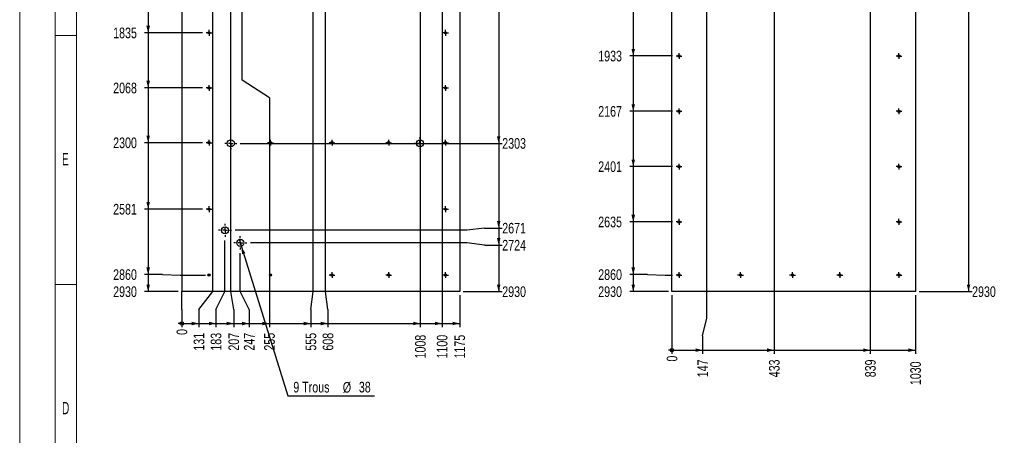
# Model space of a CAD drawing. Header units: millimetres. Extents: x 0 to 841, y 0 to 594.
# Tile 36 of 56: x 0 to 278, y 254 to 372. Entities that reach past the tile are written whole.
import ezdxf

# ---------------------------------------------------------------- set-up
doc = ezdxf.new("R2010")
doc.units = ezdxf.units.MM
doc.linetypes.add('CENTERX2', pattern=[20.32, 12.7, -2.54, 2.54, -2.54])
for name, color, linetype in [('COTES', 1, 'Continuous'), ('NOTES', 6, 'Continuous'), ('TRAIT-MIXTES', 3, 'CENTERX2')]:
    doc.layers.add(name, color=color, linetype=linetype)
doc.layers.add('TRAIT-FORT', color=4, linetype='Continuous', lineweight=25)
doc.styles.add('SLDTEXTSTYLE0', font='TXT', dxfattribs={"width": 0.75})
doc.styles.add('SLDTEXTSTYLE3', font='TXT', dxfattribs={"width": 0.605})
doc.dimstyles.new('SLDDIMSTYLE2', dxfattribs={"dimtxt": 3, "dimasz": 0.333333, "dimexe": 0, "dimexo": 0.0625, "dimgap": 0.75, "dimtad": 0, "dimtih": 1, "dimtoh": 1, "dimdec": 0, "dimlfac": 15, "dimrnd": 1e-09, "dimdsep": 46, "dimtxsty": 'SLDTEXTSTYLE0', "dimblk1": 'ORIGIN', "dimblk2": 'ORIGIN', "dimsah": 1, "dimcen": 0.09, "dimadec": 0, "dimazin": 2, "dimtfac": 1, "dimtdec": 0, "dimtofl": 0, "dimtmove": 0, "dimatfit": 3, "dimldrblk": 'ORIGIN', "dimfxl": 1, "dimfrac": 2, "dimtolj": 1, "dimtzin": 12, "dimarcsym": 0})
doc.dimstyles.new('SLDDIMSTYLE3', dxfattribs={"dimtxt": 3, "dimasz": 2, "dimexe": 0, "dimexo": 0.0625, "dimgap": 0.75, "dimtad": 0, "dimtih": 1, "dimtoh": 1, "dimdec": 0, "dimlfac": 15, "dimrnd": 1e-09, "dimzin": 12, "dimdsep": 46, "dimtxsty": 'SLDTEXTSTYLE0', "dimsah": 1, "dimcen": 0.09, "dimadec": 0, "dimazin": 3, "dimtfac": 1, "dimtdec": 0, "dimtofl": 0, "dimtmove": 0, "dimatfit": 3, "dimfxl": 1, "dimfrac": 2, "dimtolj": 1, "dimtzin": 12, "dimarcsym": 0})
doc.dimstyles.new('SLDDIMSTYLE4', dxfattribs={"dimtxt": 3, "dimasz": 2, "dimexe": 0, "dimexo": 0.0625, "dimgap": 0.75, "dimtad": 0, "dimtih": 1, "dimtoh": 1, "dimdec": 0, "dimlfac": 15, "dimrnd": 1e-09, "dimzin": 12, "dimdsep": 46, "dimtxsty": 'SLDTEXTSTYLE0', "dimblk1": 'NONE', "dimsah": 1, "dimcen": 0, "dimadec": 0, "dimazin": 3, "dimtfac": 1, "dimtdec": 0, "dimtmove": 0, "dimatfit": 3, "dimldrblk": 'NONE', "dimfxl": 1, "dimfrac": 2, "dimtolj": 1, "dimtzin": 12, "dimarcsym": 0})

# ---------------------------------------------------------------- blocks, each defined once
blk = doc.blocks.new('_D_109')
at = {"layer": 'COTES', "color": 1, "transparency": 16777216}
for p, q in [((36.22, 383.39), (36.22, 367.92)), ((51.56, 367.92), (35.22, 367.92))]:
    blk.add_line(p, q, dxfattribs=at)
blk.add_solid([(36.22, 367.92), (36.72, 369.92), (35.72, 369.92)], dxfattribs=at)
at = {"layer": 'COTES', "color": 1, "transparency": 16777216, "insert": (26.35, 369.4), "char_height": 3, "attachment_point": 1, "style": 'SLDTEXTSTYLE0'}
blk.add_mtext('1835', dxfattribs=at)
blk = doc.blocks.new('_D_110')
at = {"layer": 'COTES', "color": 1, "transparency": 16777216}
for p, q in [((36.22, 367.92), (36.22, 352.39)), ((51.56, 352.39), (35.22, 352.39))]:
    blk.add_line(p, q, dxfattribs=at)
blk.add_solid([(36.22, 352.39), (36.72, 354.39), (35.72, 354.39)], dxfattribs=at)
at = {"layer": 'COTES', "color": 1, "transparency": 16777216, "insert": (26.35, 353.87), "char_height": 3, "attachment_point": 1, "style": 'SLDTEXTSTYLE0'}
blk.add_mtext('2068', dxfattribs=at)
blk = doc.blocks.new('_D_111')
at = {"layer": 'COTES', "color": 1, "transparency": 16777216}
for p, q in [((36.22, 352.39), (36.22, 336.92)), ((51.56, 336.92), (35.22, 336.92))]:
    blk.add_line(p, q, dxfattribs=at)
blk.add_solid([(36.22, 336.92), (36.72, 338.92), (35.72, 338.92)], dxfattribs=at)
at = {"layer": 'COTES', "color": 1, "transparency": 16777216, "insert": (26.35, 338.4), "char_height": 3, "attachment_point": 1, "style": 'SLDTEXTSTYLE0'}
blk.add_mtext('2300', dxfattribs=at)
blk = doc.blocks.new('_D_112')
at = {"layer": 'COTES', "color": 1, "transparency": 16777216}
for p, q in [((36.22, 336.92), (36.22, 318.19)), ((51.56, 318.19), (35.22, 318.19))]:
    blk.add_line(p, q, dxfattribs=at)
blk.add_solid([(36.22, 318.19), (36.72, 320.19), (35.72, 320.19)], dxfattribs=at)
at = {"layer": 'COTES', "color": 1, "transparency": 16777216, "insert": (26.35, 319.67), "char_height": 3, "attachment_point": 1, "style": 'SLDTEXTSTYLE0'}
blk.add_mtext('2581', dxfattribs=at)
blk = doc.blocks.new('_D_113')
at = {"layer": 'COTES', "color": 1, "transparency": 16777216}
for p, q in [((36.22, 318.19), (36.22, 299.73)), ((40.22, 299.73), (35.22, 299.73)), ((40.22, 299.73), (45.22, 299.59)), ((45.22, 299.59), (52.38, 299.59))]:
    blk.add_line(p, q, dxfattribs=at)
blk.add_solid([(36.22, 299.73), (36.72, 301.73), (35.72, 301.73)], dxfattribs=at)
at = {"layer": 'COTES', "color": 1, "transparency": 16777216, "insert": (26.35, 301.22), "char_height": 3, "attachment_point": 1, "style": 'SLDTEXTSTYLE0'}
blk.add_mtext('2860', dxfattribs=at)
blk = doc.blocks.new('_D_114')
at = {"layer": 'COTES', "color": 1, "transparency": 16777216}
for p, q in [((36.22, 299.73), (36.22, 294.92)), ((44.71, 294.92), (35.22, 294.92))]:
    blk.add_line(p, q, dxfattribs=at)
blk.add_solid([(36.22, 294.92), (36.72, 296.92), (35.72, 296.92)], dxfattribs=at)
at = {"layer": 'COTES', "color": 1, "transparency": 16777216, "insert": (26.35, 296.4), "char_height": 3, "attachment_point": 1, "style": 'SLDTEXTSTYLE0'}
blk.add_mtext('2930', dxfattribs=at)
blk = doc.blocks.new('_D_123')
at = {"layer": 'COTES', "color": 1, "transparency": 16777216}
for p, q in [((135.04, 401.59), (135.04, 336.74)), ((62.19, 336.74), (136.04, 336.74))]:
    blk.add_line(p, q, dxfattribs=at)
blk.add_solid([(135.04, 336.74), (135.54, 338.74), (134.54, 338.74)], dxfattribs=at)
at = {"layer": 'COTES', "color": 1, "transparency": 16777216, "insert": (136.04, 338.23), "char_height": 3, "attachment_point": 1, "style": 'SLDTEXTSTYLE0'}
blk.add_mtext('2303', dxfattribs=at)
blk = doc.blocks.new('_D_124')
at = {"layer": 'COTES', "color": 1, "transparency": 16777216}
for p, q in [((135.04, 336.74), (135.04, 312.84)), ((126.04, 312.21), (60.75, 312.21)), ((131.04, 312.84), (126.04, 312.21)), ((131.04, 312.84), (136.04, 312.84))]:
    blk.add_line(p, q, dxfattribs=at)
blk.add_solid([(135.04, 312.84), (135.54, 314.84), (134.54, 314.84)], dxfattribs=at)
at = {"layer": 'COTES', "color": 1, "transparency": 16777216, "insert": (136.04, 314.32), "char_height": 3, "attachment_point": 1, "style": 'SLDTEXTSTYLE0'}
blk.add_mtext('2671', dxfattribs=at)
blk = doc.blocks.new('_D_125')
at = {"layer": 'COTES', "color": 1, "transparency": 16777216}
for p, q in [((135.04, 312.84), (135.04, 308.03)), ((126.04, 308.65), (65.07, 308.65)), ((131.04, 308.03), (126.04, 308.65)), ((131.04, 308.03), (136.04, 308.03))]:
    blk.add_line(p, q, dxfattribs=at)
blk.add_solid([(135.04, 308.03), (135.54, 310.03), (134.54, 310.03)], dxfattribs=at)
at = {"layer": 'COTES', "color": 1, "transparency": 16777216, "insert": (136.04, 309.51), "char_height": 3, "attachment_point": 1, "style": 'SLDTEXTSTYLE0'}
blk.add_mtext('2724', dxfattribs=at)
blk = doc.blocks.new('_D_126')
at = {"layer": 'COTES', "color": 1, "transparency": 16777216}
for p, q in [((135.04, 308.03), (135.04, 294.92)), ((125.05, 294.92), (136.04, 294.92))]:
    blk.add_line(p, q, dxfattribs=at)
blk.add_solid([(135.04, 294.92), (135.54, 296.92), (134.54, 296.92)], dxfattribs=at)
at = {"layer": 'COTES', "color": 1, "transparency": 16777216, "insert": (136.04, 296.4), "char_height": 3, "attachment_point": 1, "style": 'SLDTEXTSTYLE0'}
blk.add_mtext('2930', dxfattribs=at)
blk = doc.blocks.new('_ORIGIN')
at = {"color": 0, "linetype": 'ByBlock', "lineweight": -2}
blk.add_line((0, 0), (-1, 0), dxfattribs=at)
blk.add_circle((0, 0), 0.5, dxfattribs=at)
blk = doc.blocks.new('_D_127')
at = {"layer": 'COTES', "color": 1, "transparency": 16777216}
for q in [(45.71, 294.92), (45.71, 284.92)]:
    blk.add_line((45.71, 289.92), q, dxfattribs=at)
blk.add_blockref('_ORIGIN', (45.71, 285.92), dxfattribs=at)
at = {"layer": 'COTES', "color": 1, "transparency": 16777216, "insert": (44.23, 282.7), "char_height": 3, "attachment_point": 1, "rotation": 90, "style": 'SLDTEXTSTYLE0'}
blk.add_mtext('0', dxfattribs=at)
blk = doc.blocks.new('_D_128')
at = {"layer": 'COTES', "color": 1, "transparency": 16777216}
for p, q in [((54.46, 294.92), (54.46, 405.21)), ((50.52, 289.92), (54.46, 294.92)), ((50.52, 289.92), (50.52, 284.92)), ((45.71, 285.92), (50.52, 285.92))]:
    blk.add_line(p, q, dxfattribs=at)
blk.add_solid([(50.52, 285.92), (48.52, 286.42), (48.52, 285.42)], dxfattribs=at)
at = {"layer": 'COTES', "color": 1, "transparency": 16777216, "insert": (49.04, 278.27), "char_height": 3, "attachment_point": 1, "rotation": 90, "style": 'SLDTEXTSTYLE0'}
blk.add_mtext('131', dxfattribs=at)
blk = doc.blocks.new('_D_129')
at = {"layer": 'COTES', "color": 1, "transparency": 16777216}
for p, q in [((57.88, 294.92), (57.88, 309.34)), ((55.33, 289.92), (57.88, 294.92)), ((55.33, 289.92), (55.33, 284.92)), ((50.52, 285.92), (55.33, 285.92))]:
    blk.add_line(p, q, dxfattribs=at)
blk.add_solid([(55.33, 285.92), (53.33, 286.42), (53.33, 285.42)], dxfattribs=at)
at = {"layer": 'COTES', "color": 1, "transparency": 16777216, "insert": (53.85, 278.27), "char_height": 3, "attachment_point": 1, "rotation": 90, "style": 'SLDTEXTSTYLE0'}
blk.add_mtext('183', dxfattribs=at)
blk = doc.blocks.new('_D_130')
at = {"layer": 'COTES', "color": 1, "transparency": 16777216}
for p, q in [((59.52, 294.92), (59.52, 420.66)), ((60.34, 289.92), (59.52, 294.92)), ((60.34, 289.92), (60.34, 284.92)), ((55.33, 285.92), (60.34, 285.92))]:
    blk.add_line(p, q, dxfattribs=at)
blk.add_solid([(60.34, 285.92), (58.34, 286.42), (58.34, 285.42)], dxfattribs=at)
at = {"layer": 'COTES', "color": 1, "transparency": 16777216, "insert": (58.85, 278.27), "char_height": 3, "attachment_point": 1, "rotation": 90, "style": 'SLDTEXTSTYLE0'}
blk.add_mtext('207', dxfattribs=at)
blk = doc.blocks.new('_D_131')
at = {"layer": 'COTES', "color": 1, "transparency": 16777216}
for p, q in [((62.2, 294.92), (62.2, 305.79)), ((64.7, 289.92), (62.2, 294.92)), ((64.7, 289.92), (64.7, 284.92)), ((60.34, 285.92), (64.7, 285.92))]:
    blk.add_line(p, q, dxfattribs=at)
blk.add_solid([(64.7, 285.92), (62.7, 286.42), (62.7, 285.42)], dxfattribs=at)
at = {"layer": 'COTES', "color": 1, "transparency": 16777216, "insert": (63.22, 278.27), "char_height": 3, "attachment_point": 1, "rotation": 90, "style": 'SLDTEXTSTYLE0'}
blk.add_mtext('247', dxfattribs=at)
blk = doc.blocks.new('_D_132')
at = {"layer": 'COTES', "color": 1, "transparency": 16777216}
for p, q in [((62.71, 354.56), (62.71, 400.59)), ((70.41, 349.56), (62.71, 354.56)), ((70.41, 349.56), (70.41, 284.92)), ((64.7, 285.92), (70.41, 285.92))]:
    blk.add_line(p, q, dxfattribs=at)
blk.add_solid([(70.41, 285.92), (68.41, 286.42), (68.41, 285.42)], dxfattribs=at)
at = {"layer": 'COTES', "color": 1, "transparency": 16777216, "insert": (68.92, 278.27), "char_height": 3, "attachment_point": 1, "rotation": 90, "style": 'SLDTEXTSTYLE0'}
blk.add_mtext('255', dxfattribs=at)
blk = doc.blocks.new('_D_133')
at = {"layer": 'COTES', "color": 1, "transparency": 16777216}
for p, q in [((82.71, 294.92), (82.71, 400.59)), ((82.08, 289.92), (82.71, 294.92)), ((82.08, 289.92), (82.08, 284.92)), ((70.41, 285.92), (82.08, 285.92))]:
    blk.add_line(p, q, dxfattribs=at)
blk.add_solid([(82.08, 285.92), (80.08, 286.42), (80.08, 285.42)], dxfattribs=at)
at = {"layer": 'COTES', "color": 1, "transparency": 16777216, "insert": (80.6, 278.27), "char_height": 3, "attachment_point": 1, "rotation": 90, "style": 'SLDTEXTSTYLE0'}
blk.add_mtext('555', dxfattribs=at)
blk = doc.blocks.new('_D_134')
at = {"layer": 'COTES', "color": 1, "transparency": 16777216}
for p, q in [((86.26, 294.92), (86.26, 472.09)), ((86.89, 289.92), (86.26, 294.92)), ((86.89, 289.92), (86.89, 284.92)), ((82.08, 285.92), (86.89, 285.92))]:
    blk.add_line(p, q, dxfattribs=at)
blk.add_solid([(86.89, 285.92), (84.89, 286.42), (84.89, 285.42)], dxfattribs=at)
at = {"layer": 'COTES', "color": 1, "transparency": 16777216, "insert": (85.41, 278.27), "char_height": 3, "attachment_point": 1, "rotation": 90, "style": 'SLDTEXTSTYLE0'}
blk.add_mtext('608', dxfattribs=at)
blk = doc.blocks.new('_D_135')
at = {"layer": 'COTES', "color": 1, "transparency": 16777216}
for p, q in [((112.94, 425.14), (112.94, 284.92)), ((86.89, 285.92), (112.94, 285.92))]:
    blk.add_line(p, q, dxfattribs=at)
blk.add_solid([(112.94, 285.92), (110.94, 286.42), (110.94, 285.42)], dxfattribs=at)
at = {"layer": 'COTES', "color": 1, "transparency": 16777216, "insert": (111.46, 276.05), "char_height": 3, "attachment_point": 1, "rotation": 90, "style": 'SLDTEXTSTYLE0'}
blk.add_mtext('1008', dxfattribs=at)
blk = doc.blocks.new('_D_136')
at = {"layer": 'COTES', "color": 1, "transparency": 16777216}
for p, q in [((119.07, 469.64), (119.07, 284.92)), ((112.94, 285.92), (119.07, 285.92))]:
    blk.add_line(p, q, dxfattribs=at)
blk.add_solid([(119.07, 285.92), (117.07, 286.42), (117.07, 285.42)], dxfattribs=at)
at = {"layer": 'COTES', "color": 1, "transparency": 16777216, "insert": (117.59, 276.05), "char_height": 3, "attachment_point": 1, "rotation": 90, "style": 'SLDTEXTSTYLE0'}
blk.add_mtext('1100', dxfattribs=at)
blk = doc.blocks.new('_D_137')
at = {"layer": 'COTES', "color": 1, "transparency": 16777216}
for p, q in [((124.05, 293.92), (124.05, 284.92)), ((119.07, 285.92), (124.05, 285.92))]:
    blk.add_line(p, q, dxfattribs=at)
blk.add_solid([(124.05, 285.92), (122.05, 286.42), (122.05, 285.42)], dxfattribs=at)
at = {"layer": 'COTES', "color": 1, "transparency": 16777216, "insert": (122.56, 276.05), "char_height": 3, "attachment_point": 1, "rotation": 90, "style": 'SLDTEXTSTYLE0'}
blk.add_mtext('1175', dxfattribs=at)
blk = doc.blocks.new('_D_138')
at = {"layer": 'COTES', "color": 1, "transparency": 16777216}
for p, q in [((61.84, 309.8), (62.55, 307.51)), ((62.55, 307.51), (75.56, 265.55)), ((75.56, 265.55), (100.05, 265.55))]:
    blk.add_line(p, q, dxfattribs=at)
blk.add_solid([(62.55, 307.51), (62.67, 305.45), (63.62, 305.75)], dxfattribs=at)
at = {"layer": 'COTES', "color": 1, "transparency": 16777216, "char_height": 3, "attachment_point": 1, "style": 'SLDTEXTSTYLE0'}
for s, insert in [('9 Trous', (77.14, 269.47)), ('%%c', (91.09, 269.42)), ('38', (95.62, 269.47))]:
    blk.add_mtext(s, dxfattribs=dict(at, insert=insert))
blk = doc.blocks.new('_NONE')
blk = doc.blocks.new('SW_CENTERMARKSYMBOL_10')
at = {"layer": 'TRAIT-MIXTES', "color": 0}
for p, q in [((-0.67, 0), (-0.82, 0)), ((0, 0), (-0.67, 0)), ((0, 0.67), (0, 0.82)), ((0, 0), (0, 0.67)), ((0, 0), (0, -0.67)), ((0, 0), (0.67, 0)), ((0.67, 0), (0.82, 0)), ((0, -0.67), (0, -0.82))]:
    blk.add_line(p, q, dxfattribs=at)
blk = doc.blocks.new('SW_CENTERMARKSYMBOL_11')
at = {"layer": 'TRAIT-MIXTES', "color": 0}
for p, q in [((-0.67, 0), (-0.82, 0)), ((0, 0), (-0.67, 0)), ((0, 0.67), (0, 0.82)), ((0, 0), (0, 0.67)), ((0, 0), (0, -0.67)), ((0, 0), (0.67, 0)), ((0.67, 0), (0.82, 0)), ((0, -0.67), (0, -0.82))]:
    blk.add_line(p, q, dxfattribs=at)
blk = doc.blocks.new('SW_CENTERMARKSYMBOL_12')
at = {"layer": 'TRAIT-MIXTES', "color": 0}
for p, q in [((-0.67, 0), (-0.82, 0)), ((0, 0), (-0.67, 0)), ((0, 0.67), (0, 0.82)), ((0, 0), (0, 0.67)), ((0, 0), (0, -0.67)), ((0, 0), (0.67, 0)), ((0.67, 0), (0.82, 0)), ((0, -0.67), (0, -0.82))]:
    blk.add_line(p, q, dxfattribs=at)
blk = doc.blocks.new('SW_CENTERMARKSYMBOL_13')
at = {"layer": 'TRAIT-MIXTES', "color": 0}
for p, q in [((-0.67, 0), (-0.82, 0)), ((0, 0), (-0.67, 0)), ((0, 0.67), (0, 0.82)), ((0, 0), (0, 0.67)), ((0, 0), (0, -0.67)), ((0, 0), (0.67, 0)), ((0.67, 0), (0.82, 0)), ((0, -0.67), (0, -0.82))]:
    blk.add_line(p, q, dxfattribs=at)
blk = doc.blocks.new('SW_CENTERMARKSYMBOL_16')
at = {"layer": 'TRAIT-MIXTES', "color": 0}
for p, q in [((-0.67, 0), (-0.82, 0)), ((0, 0), (-0.67, 0)), ((0, 0.67), (0, 0.82)), ((0, 0), (0, 0.67)), ((0, 0), (0, -0.67)), ((0, 0), (0.67, 0)), ((0.67, 0), (0.82, 0)), ((0, -0.67), (0, -0.82))]:
    blk.add_line(p, q, dxfattribs=at)
blk = doc.blocks.new('SW_CENTERMARKSYMBOL_17')
at = {"layer": 'TRAIT-MIXTES', "color": 0}
for p, q in [((-0.67, 0), (-0.82, 0)), ((0, 0), (-0.67, 0)), ((0, 0.67), (0, 0.82)), ((0, 0), (0, 0.67)), ((0, 0), (0, -0.67)), ((0, 0), (0.67, 0)), ((0.67, 0), (0.82, 0)), ((0, -0.67), (0, -0.82))]:
    blk.add_line(p, q, dxfattribs=at)
blk = doc.blocks.new('SW_CENTERMARKSYMBOL_18')
at = {"layer": 'TRAIT-MIXTES', "color": 0}
for p, q in [((-0.67, 0), (-0.82, 0)), ((0, 0), (-0.67, 0)), ((0, 0.67), (0, 0.82)), ((0, 0), (0, 0.67)), ((0, 0), (0, -0.67)), ((0, 0), (0.67, 0)), ((0.67, 0), (0.82, 0)), ((0, -0.67), (0, -0.82))]:
    blk.add_line(p, q, dxfattribs=at)
blk = doc.blocks.new('SW_CENTERMARKSYMBOL_19')
at = {"layer": 'TRAIT-MIXTES', "color": 0}
for p, q in [((-0.67, 0), (-0.82, 0)), ((0, 0), (-0.67, 0)), ((0, 0.67), (0, 0.82)), ((0, 0), (0, 0.67)), ((0, 0), (0, -0.67)), ((0, 0), (0.67, 0)), ((0.67, 0), (0.82, 0)), ((0, -0.67), (0, -0.82))]:
    blk.add_line(p, q, dxfattribs=at)
blk = doc.blocks.new('SW_CENTERMARKSYMBOL_20')
at = {"layer": 'TRAIT-MIXTES', "color": 0}
for p, q in [((-0.67, 0), (-0.82, 0)), ((0, 0), (-0.67, 0)), ((0, 0.67), (0, 0.82)), ((0, 0), (0, 0.67)), ((0, 0), (0, -0.67)), ((0, 0), (0.67, 0)), ((0.67, 0), (0.82, 0)), ((0, -0.67), (0, -0.82))]:
    blk.add_line(p, q, dxfattribs=at)
blk = doc.blocks.new('SW_CENTERMARKSYMBOL_29')
at = {"layer": 'TRAIT-MIXTES', "color": 0}
for p, q in [((-0.67, 0), (-0.82, 0)), ((0, 0), (-0.67, 0)), ((0, 0.67), (0, 0.82)), ((0, 0), (0, 0.67)), ((0, 0), (0, -0.67)), ((0, 0), (0.67, 0)), ((0.67, 0), (0.82, 0)), ((0, -0.67), (0, -0.82))]:
    blk.add_line(p, q, dxfattribs=at)
blk = doc.blocks.new('SW_CENTERMARKSYMBOL_30')
at = {"layer": 'TRAIT-MIXTES', "color": 0}
for p, q in [((-0.67, 0), (-0.82, 0)), ((0, 0), (-0.67, 0)), ((0, 0.67), (0, 0.82)), ((0, 0), (0, 0.67)), ((0, 0), (0, -0.67)), ((0, 0), (0.67, 0)), ((0.67, 0), (0.82, 0)), ((0, -0.67), (0, -0.82))]:
    blk.add_line(p, q, dxfattribs=at)
blk = doc.blocks.new('SW_CENTERMARKSYMBOL_31')
at = {"layer": 'TRAIT-MIXTES', "color": 0}
for p, q in [((-0.67, 0), (-0.82, 0)), ((0, 0), (-0.67, 0)), ((0, 0.67), (0, 0.82)), ((0, 0), (0, 0.67)), ((0, 0), (0, -0.67)), ((0, 0), (0.67, 0)), ((0.67, 0), (0.82, 0)), ((0, -0.67), (0, -0.82))]:
    blk.add_line(p, q, dxfattribs=at)
blk = doc.blocks.new('SW_CENTERMARKSYMBOL_32')
at = {"layer": 'TRAIT-MIXTES', "color": 0}
for p, q in [((-0.67, 0), (-0.82, 0)), ((0, 0), (-0.67, 0)), ((0, 0.67), (0, 0.82)), ((0, 0), (0, 0.67)), ((0, 0), (0, -0.67)), ((0, 0), (0.67, 0)), ((0.67, 0), (0.82, 0)), ((0, -0.67), (0, -0.82))]:
    blk.add_line(p, q, dxfattribs=at)
blk = doc.blocks.new('SW_CENTERMARKSYMBOL_33')
at = {"layer": 'TRAIT-MIXTES', "color": 0}
for p, q in [((-0.67, 0), (-0.82, 0)), ((0, 0), (-0.67, 0)), ((0, 0.67), (0, 0.82)), ((0, 0), (0, 0.67)), ((0, 0), (0, -0.67)), ((0, 0), (0.67, 0)), ((0.67, 0), (0.82, 0)), ((0, -0.67), (0, -0.82))]:
    blk.add_line(p, q, dxfattribs=at)
blk = doc.blocks.new('SW_CENTERMARKSYMBOL_40')
at = {"layer": 'TRAIT-MIXTES', "color": 0}
for p, q in [((-1.33, 0), (-1.87, 0)), ((0, 0), (-0.67, 0)), ((0, 1.33), (0, 1.87)), ((0, 0), (0, 0.67)), ((0, 0), (0, -0.67)), ((0, 0), (0.67, 0)), ((1.33, 0), (1.87, 0)), ((0, -1.33), (0, -1.87))]:
    blk.add_line(p, q, dxfattribs=at)
blk = doc.blocks.new('SW_CENTERMARKSYMBOL_41')
at = {"layer": 'TRAIT-MIXTES', "color": 0}
for p, q in [((-1.33, 0), (-1.87, 0)), ((0, 0), (-0.67, 0)), ((0, 1.33), (0, 1.87)), ((0, 0), (0, 0.67)), ((0, 0), (0, -0.67)), ((0, 0), (0.67, 0)), ((1.33, 0), (1.87, 0)), ((0, -1.33), (0, -1.87))]:
    blk.add_line(p, q, dxfattribs=at)
blk = doc.blocks.new('SW_CENTERMARKSYMBOL_42')
at = {"layer": 'TRAIT-MIXTES', "color": 0}
for p, q in [((-1.33, 0), (-1.67, 0)), ((0, 0), (-0.67, 0)), ((0, 1.33), (0, 1.67)), ((0, 0), (0, 0.67)), ((0, 0), (0, -0.67)), ((0, 0), (0.67, 0)), ((1.33, 0), (1.67, 0)), ((0, -1.33), (0, -1.67))]:
    blk.add_line(p, q, dxfattribs=at)
blk = doc.blocks.new('SW_CENTERMARKSYMBOL_43')
at = {"layer": 'TRAIT-MIXTES', "color": 0}
for p, q in [((-1.33, 0), (-1.67, 0)), ((0, 0), (-0.67, 0)), ((0, 1.33), (0, 1.67)), ((0, 0), (0, 0.67)), ((0, 0), (0, -0.67)), ((0, 0), (0.67, 0)), ((1.33, 0), (1.67, 0)), ((0, -1.33), (0, -1.67))]:
    blk.add_line(p, q, dxfattribs=at)
blk = doc.blocks.new('_D_147')
at = {"layer": 'COTES', "color": 1, "transparency": 16777216}
blk.add_line((183.88, 293.92), (183.88, 277.4), dxfattribs=at)
blk.add_blockref('_ORIGIN', (183.88, 278.4), dxfattribs=at)
at = {"layer": 'COTES', "color": 1, "transparency": 16777216, "insert": (182.4, 275.18), "char_height": 3, "attachment_point": 1, "rotation": 90, "style": 'SLDTEXTSTYLE0'}
blk.add_mtext('0', dxfattribs=at)
blk = doc.blocks.new('_D_148')
at = {"layer": 'COTES', "color": 1, "transparency": 16777216}
for p, q in [((193.68, 287.4), (193.68, 452.09)), ((192.54, 282.4), (193.68, 287.4)), ((192.54, 282.4), (192.54, 277.4)), ((183.88, 278.4), (192.54, 278.4))]:
    blk.add_line(p, q, dxfattribs=at)
blk.add_solid([(192.54, 278.4), (190.54, 278.9), (190.54, 277.9)], dxfattribs=at)
at = {"layer": 'COTES', "color": 1, "transparency": 16777216, "insert": (191.05, 270.75), "char_height": 3, "attachment_point": 1, "rotation": 90, "style": 'SLDTEXTSTYLE0'}
blk.add_mtext('147', dxfattribs=at)
blk = doc.blocks.new('_D_149')
at = {"layer": 'COTES', "color": 1, "transparency": 16777216}
for p, q in [((212.72, 452.09), (212.72, 277.4)), ((192.54, 278.4), (212.72, 278.4))]:
    blk.add_line(p, q, dxfattribs=at)
blk.add_solid([(212.72, 278.4), (210.72, 278.9), (210.72, 277.9)], dxfattribs=at)
at = {"layer": 'COTES', "color": 1, "transparency": 16777216, "insert": (211.24, 270.75), "char_height": 3, "attachment_point": 1, "rotation": 90, "style": 'SLDTEXTSTYLE0'}
blk.add_mtext('433', dxfattribs=at)
blk = doc.blocks.new('_D_150')
at = {"layer": 'COTES', "color": 1, "transparency": 16777216}
for p, q in [((239.81, 452.09), (239.81, 277.4)), ((212.72, 278.4), (239.81, 278.4))]:
    blk.add_line(p, q, dxfattribs=at)
blk.add_solid([(239.81, 278.4), (237.81, 278.9), (237.81, 277.9)], dxfattribs=at)
at = {"layer": 'COTES', "color": 1, "transparency": 16777216, "insert": (238.33, 270.75), "char_height": 3, "attachment_point": 1, "rotation": 90, "style": 'SLDTEXTSTYLE0'}
blk.add_mtext('839', dxfattribs=at)
blk = doc.blocks.new('_D_151')
at = {"layer": 'COTES', "color": 1, "transparency": 16777216}
for p, q in [((252.55, 293.92), (252.55, 277.4)), ((239.81, 278.4), (252.55, 278.4))]:
    blk.add_line(p, q, dxfattribs=at)
blk.add_solid([(252.55, 278.4), (250.55, 278.9), (250.55, 277.9)], dxfattribs=at)
at = {"layer": 'COTES', "color": 1, "transparency": 16777216, "insert": (251.06, 268.53), "char_height": 3, "attachment_point": 1, "rotation": 90, "style": 'SLDTEXTSTYLE0'}
blk.add_mtext('1030', dxfattribs=at)
blk = doc.blocks.new('_D_162')
at = {"layer": 'COTES', "color": 1, "transparency": 16777216}
for p, q in [((172.97, 376.99), (172.97, 361.39)), ((184.07, 361.39), (171.97, 361.39))]:
    blk.add_line(p, q, dxfattribs=at)
blk.add_solid([(172.97, 361.39), (173.47, 363.39), (172.47, 363.39)], dxfattribs=at)
at = {"layer": 'COTES', "color": 1, "transparency": 16777216, "insert": (163.1, 362.87), "char_height": 3, "attachment_point": 1, "style": 'SLDTEXTSTYLE0'}
blk.add_mtext('1933', dxfattribs=at)
blk = doc.blocks.new('_D_163')
at = {"layer": 'COTES', "color": 1, "transparency": 16777216}
for p, q in [((172.97, 361.39), (172.97, 345.79)), ((184.07, 345.79), (171.97, 345.79))]:
    blk.add_line(p, q, dxfattribs=at)
blk.add_solid([(172.97, 345.79), (173.47, 347.79), (172.47, 347.79)], dxfattribs=at)
at = {"layer": 'COTES', "color": 1, "transparency": 16777216, "insert": (163.1, 347.27), "char_height": 3, "attachment_point": 1, "style": 'SLDTEXTSTYLE0'}
blk.add_mtext('2167', dxfattribs=at)
blk = doc.blocks.new('_D_164')
at = {"layer": 'COTES', "color": 1, "transparency": 16777216}
for p, q in [((172.97, 345.79), (172.97, 330.19)), ((184.07, 330.19), (171.97, 330.19))]:
    blk.add_line(p, q, dxfattribs=at)
blk.add_solid([(172.97, 330.19), (173.47, 332.19), (172.47, 332.19)], dxfattribs=at)
at = {"layer": 'COTES', "color": 1, "transparency": 16777216, "insert": (163.1, 331.67), "char_height": 3, "attachment_point": 1, "style": 'SLDTEXTSTYLE0'}
blk.add_mtext('2401', dxfattribs=at)
blk = doc.blocks.new('_D_165')
at = {"layer": 'COTES', "color": 1, "transparency": 16777216}
for p, q in [((172.97, 330.19), (172.97, 314.59)), ((184.07, 314.59), (171.97, 314.59))]:
    blk.add_line(p, q, dxfattribs=at)
blk.add_solid([(172.97, 314.59), (173.47, 316.59), (172.47, 316.59)], dxfattribs=at)
at = {"layer": 'COTES', "color": 1, "transparency": 16777216, "insert": (163.1, 316.07), "char_height": 3, "attachment_point": 1, "style": 'SLDTEXTSTYLE0'}
blk.add_mtext('2635', dxfattribs=at)
blk = doc.blocks.new('_D_166')
at = {"layer": 'COTES', "color": 1, "transparency": 16777216}
for p, q in [((172.97, 314.59), (172.97, 299.73)), ((176.97, 299.73), (171.97, 299.73)), ((176.97, 299.73), (181.97, 299.59)), ((181.97, 299.59), (184.07, 299.59))]:
    blk.add_line(p, q, dxfattribs=at)
blk.add_solid([(172.97, 299.73), (173.47, 301.73), (172.47, 301.73)], dxfattribs=at)
at = {"layer": 'COTES', "color": 1, "transparency": 16777216, "insert": (163.1, 301.22), "char_height": 3, "attachment_point": 1, "style": 'SLDTEXTSTYLE0'}
blk.add_mtext('2860', dxfattribs=at)
blk = doc.blocks.new('_D_167')
at = {"layer": 'COTES', "color": 1, "transparency": 16777216}
for p, q in [((172.97, 299.73), (172.97, 294.92)), ((182.88, 294.92), (171.97, 294.92))]:
    blk.add_line(p, q, dxfattribs=at)
blk.add_solid([(172.97, 294.92), (173.47, 296.92), (172.47, 296.92)], dxfattribs=at)
at = {"layer": 'COTES', "color": 1, "transparency": 16777216, "insert": (163.1, 296.4), "char_height": 3, "attachment_point": 1, "style": 'SLDTEXTSTYLE0'}
blk.add_mtext('2930', dxfattribs=at)
blk = doc.blocks.new('_D_171')
at = {"layer": 'COTES', "color": 1, "transparency": 16777216}
for p, q in [((267.5, 391.25), (267.5, 294.92)), ((253.55, 294.92), (268.5, 294.92))]:
    blk.add_line(p, q, dxfattribs=at)
blk.add_solid([(267.5, 294.92), (268, 296.92), (267, 296.92)], dxfattribs=at)
at = {"layer": 'COTES', "color": 1, "transparency": 16777216, "insert": (268.5, 296.4), "char_height": 3, "attachment_point": 1, "style": 'SLDTEXTSTYLE0'}
blk.add_mtext('2930', dxfattribs=at)
blk = doc.blocks.new('SW_CENTERMARKSYMBOL_44')
at = {"layer": 'TRAIT-MIXTES', "color": 0}
for p, q in [((-0.67, 0), (-0.82, 0)), ((0, 0), (-0.67, 0)), ((0, 0.67), (0, 0.82)), ((0, 0), (0, 0.67)), ((0, 0), (0, -0.67)), ((0, 0), (0.67, 0)), ((0.67, 0), (0.82, 0)), ((0, -0.67), (0, -0.82))]:
    blk.add_line(p, q, dxfattribs=at)
blk = doc.blocks.new('SW_CENTERMARKSYMBOL_45')
at = {"layer": 'TRAIT-MIXTES', "color": 0}
for p, q in [((-0.67, 0), (-0.82, 0)), ((0, 0), (-0.67, 0)), ((0, 0.67), (0, 0.82)), ((0, 0), (0, 0.67)), ((0, 0), (0, -0.67)), ((0, 0), (0.67, 0)), ((0.67, 0), (0.82, 0)), ((0, -0.67), (0, -0.82))]:
    blk.add_line(p, q, dxfattribs=at)
blk = doc.blocks.new('SW_CENTERMARKSYMBOL_46')
at = {"layer": 'TRAIT-MIXTES', "color": 0}
for p, q in [((-0.67, 0), (-0.82, 0)), ((0, 0), (-0.67, 0)), ((0, 0.67), (0, 0.82)), ((0, 0), (0, 0.67)), ((0, 0), (0, -0.67)), ((0, 0), (0.67, 0)), ((0.67, 0), (0.82, 0)), ((0, -0.67), (0, -0.82))]:
    blk.add_line(p, q, dxfattribs=at)
blk = doc.blocks.new('SW_CENTERMARKSYMBOL_47')
at = {"layer": 'TRAIT-MIXTES', "color": 0}
for p, q in [((-0.67, 0), (-0.82, 0)), ((0, 0), (-0.67, 0)), ((0, 0.67), (0, 0.82)), ((0, 0), (0, 0.67)), ((0, 0), (0, -0.67)), ((0, 0), (0.67, 0)), ((0.67, 0), (0.82, 0)), ((0, -0.67), (0, -0.82))]:
    blk.add_line(p, q, dxfattribs=at)
blk = doc.blocks.new('SW_CENTERMARKSYMBOL_49')
at = {"layer": 'TRAIT-MIXTES', "color": 0}
for p, q in [((-0.67, 0), (-0.82, 0)), ((0, 0), (-0.67, 0)), ((0, 0.67), (0, 0.82)), ((0, 0), (0, 0.67)), ((0, 0), (0, -0.67)), ((0, 0), (0.67, 0)), ((0.67, 0), (0.82, 0)), ((0, -0.67), (0, -0.82))]:
    blk.add_line(p, q, dxfattribs=at)
blk = doc.blocks.new('SW_CENTERMARKSYMBOL_50')
at = {"layer": 'TRAIT-MIXTES', "color": 0}
for p, q in [((-0.67, 0), (-0.82, 0)), ((0, 0), (-0.67, 0)), ((0, 0.67), (0, 0.82)), ((0, 0), (0, 0.67)), ((0, 0), (0, -0.67)), ((0, 0), (0.67, 0)), ((0.67, 0), (0.82, 0)), ((0, -0.67), (0, -0.82))]:
    blk.add_line(p, q, dxfattribs=at)
blk = doc.blocks.new('SW_CENTERMARKSYMBOL_51')
at = {"layer": 'TRAIT-MIXTES', "color": 0}
for p, q in [((-0.67, 0), (-0.82, 0)), ((0, 0), (-0.67, 0)), ((0, 0.67), (0, 0.82)), ((0, 0), (0, 0.67)), ((0, 0), (0, -0.67)), ((0, 0), (0.67, 0)), ((0.67, 0), (0.82, 0)), ((0, -0.67), (0, -0.82))]:
    blk.add_line(p, q, dxfattribs=at)
blk = doc.blocks.new('SW_CENTERMARKSYMBOL_52')
at = {"layer": 'TRAIT-MIXTES', "color": 0}
for p, q in [((-0.67, 0), (-0.82, 0)), ((0, 0), (-0.67, 0)), ((0, 0.67), (0, 0.82)), ((0, 0), (0, 0.67)), ((0, 0), (0, -0.67)), ((0, 0), (0.67, 0)), ((0.67, 0), (0.82, 0)), ((0, -0.67), (0, -0.82))]:
    blk.add_line(p, q, dxfattribs=at)
blk = doc.blocks.new('SW_CENTERMARKSYMBOL_64')
at = {"layer": 'TRAIT-MIXTES', "color": 0}
for p, q in [((-0.67, 0), (-0.82, 0)), ((0, 0), (-0.67, 0)), ((0, 0.67), (0, 0.82)), ((0, 0), (0, 0.67)), ((0, 0), (0, -0.67)), ((0, 0), (0.67, 0)), ((0.67, 0), (0.82, 0)), ((0, -0.67), (0, -0.82))]:
    blk.add_line(p, q, dxfattribs=at)
blk = doc.blocks.new('SW_CENTERMARKSYMBOL_65')
at = {"layer": 'TRAIT-MIXTES', "color": 0}
for p, q in [((-0.67, 0), (-0.82, 0)), ((0, 0), (-0.67, 0)), ((0, 0.67), (0, 0.82)), ((0, 0), (0, 0.67)), ((0, 0), (0, -0.67)), ((0, 0), (0.67, 0)), ((0.67, 0), (0.82, 0)), ((0, -0.67), (0, -0.82))]:
    blk.add_line(p, q, dxfattribs=at)
blk = doc.blocks.new('SW_CENTERMARKSYMBOL_66')
at = {"layer": 'TRAIT-MIXTES', "color": 0}
for p, q in [((-0.67, 0), (-0.82, 0)), ((0, 0), (-0.67, 0)), ((0, 0.67), (0, 0.82)), ((0, 0), (0, 0.67)), ((0, 0), (0, -0.67)), ((0, 0), (0.67, 0)), ((0.67, 0), (0.82, 0)), ((0, -0.67), (0, -0.82))]:
    blk.add_line(p, q, dxfattribs=at)
blk = doc.blocks.new('SW_CENTERMARKSYMBOL_67')
at = {"layer": 'TRAIT-MIXTES', "color": 0}
for p, q in [((-0.67, 0), (-0.82, 0)), ((0, 0), (-0.67, 0)), ((0, 0.67), (0, 0.82)), ((0, 0), (0, 0.67)), ((0, 0), (0, -0.67)), ((0, 0), (0.67, 0)), ((0.67, 0), (0.82, 0)), ((0, -0.67), (0, -0.82))]:
    blk.add_line(p, q, dxfattribs=at)
blk = doc.blocks.new('SW_CENTERMARKSYMBOL_68')
at = {"layer": 'TRAIT-MIXTES', "color": 0}
for p, q in [((-0.67, 0), (-0.82, 0)), ((0, 0), (-0.67, 0)), ((0, 0.67), (0, 0.82)), ((0, 0), (0, 0.67)), ((0, 0), (0, -0.67)), ((0, 0), (0.67, 0)), ((0.67, 0), (0.82, 0)), ((0, -0.67), (0, -0.82))]:
    blk.add_line(p, q, dxfattribs=at)

msp = doc.modelspace()

# ---------------------------------------------------------------- linework, layer by layer
at = {"color": 7, "linetype": 'Continuous', "lineweight": 18}
for p, q in [((0.00104, -0.05693), (0.00104, 593.94307)), ((10.00104, 9.94307), (10.00104, 583.94307)), ((16.00104, 15.94307), (16.00104, 577.94307)), ((16.00104, 367.19307), (10.00104, 367.19307)), ((16.00104, 296.94307), (10.00104, 296.94307))]:
    msp.add_line(p, q, dxfattribs=at)
at = {"layer": 'TRAIT-FORT', "color": 4, "linetype": 'Continuous', "lineweight": 25}
for p, q in [((45.71282, 490.25232), (45.71282, 294.91898)), ((124.04615, 490.25232), (124.04615, 294.91898)), ((183.88347, 294.91898), (183.88347, 490.25232)), ((252.5488, 490.25232), (252.5488, 294.91898)), ((124.04615, 294.91898), (45.71282, 294.91898)), ((252.5488, 294.91898), (183.88347, 294.91898))]:
    msp.add_line(p, q, dxfattribs=at)
for centre, radius in [((53.37949, 367.91898), 0.31333), ((53.37949, 367.91898), 0.15), ((120.04615, 367.91898), 0.31333), ((120.04615, 367.91898), 0.15), ((185.88214, 361.38565), 0.31333), ((185.88214, 361.38565), 0.15), ((247.88214, 361.38565), 0.31333), ((247.88214, 361.38565), 0.15), ((53.37949, 352.38565), 0.31333), ((53.37949, 352.38565), 0.15), ((120.04615, 352.38565), 0.31333), ((120.04615, 352.38565), 0.15), ((185.88214, 345.78565), 0.31333), ((185.88214, 345.78565), 0.15), ((247.88214, 345.78565), 0.31333), ((247.88214, 345.78565), 0.15), ((53.37949, 336.91898), 0.31333), ((53.37949, 336.91898), 0.15), ((59.52211, 336.74481), 1), ((70.71282, 336.91898), 0.31333), ((70.71282, 336.91898), 0.15), ((88.04615, 336.91898), 0.31333), ((88.04615, 336.91898), 0.15), ((104.04615, 336.91898), 0.31333), ((104.04615, 336.91898), 0.15), ((112.85142, 336.74481), 1), ((120.04615, 336.91898), 0.31333), ((120.04615, 336.91898), 0.15), ((185.88214, 330.18565), 0.31333), ((185.88214, 330.18565), 0.15), ((247.88214, 330.18565), 0.31333), ((247.88214, 330.18565), 0.15), ((53.37949, 318.18565), 0.31333), ((53.37949, 318.18565), 0.15), ((120.04615, 318.18565), 0.31333), ((120.04615, 318.18565), 0.15), ((185.88214, 314.58565), 0.31333), ((185.88214, 314.58565), 0.15), ((247.88214, 314.58565), 0.31333), ((247.88214, 314.58565), 0.15), ((57.88099, 312.20958), 1), ((62.19887, 308.6537), 1), ((53.37949, 299.58565), 0.31333), ((70.71282, 299.58565), 0.31333), ((88.04615, 299.58565), 0.31333), ((104.04615, 299.58565), 0.31333), ((120.04615, 299.58565), 0.31333), ((185.88214, 299.58565), 0.31333), ((203.21547, 299.58565), 0.31333), ((217.88214, 299.58565), 0.31333), ((231.21547, 299.58565), 0.31333), ((247.88214, 299.58565), 0.31333), ((53.37949, 299.58565), 0.15), ((70.71282, 299.58565), 0.15), ((88.04615, 299.58565), 0.15), ((104.04615, 299.58565), 0.15), ((120.04615, 299.58565), 0.15), ((185.88214, 299.58565), 0.15), ((203.21547, 299.58565), 0.15), ((217.88214, 299.58565), 0.15), ((231.21547, 299.58565), 0.15), ((247.88214, 299.58565), 0.15)]:
    msp.add_circle(centre, radius, dxfattribs=at)

# ---------------------------------------------------------------- block references
at = {"layer": 'TRAIT-MIXTES', "color": 3}
for name, p in [('SW_CENTERMARKSYMBOL_13', (53.37949, 367.91898)), ('SW_CENTERMARKSYMBOL_10', (120.04615, 367.91898)), ('SW_CENTERMARKSYMBOL_47', (185.88214, 361.38565)), ('SW_CENTERMARKSYMBOL_52', (247.88214, 361.38565)), ('SW_CENTERMARKSYMBOL_12', (53.37949, 352.38565)), ('SW_CENTERMARKSYMBOL_11', (120.04615, 352.38565)), ('SW_CENTERMARKSYMBOL_46', (185.88214, 345.78565)), ('SW_CENTERMARKSYMBOL_51', (247.88214, 345.78565)), ('SW_CENTERMARKSYMBOL_33', (53.37949, 336.91898)), ('SW_CENTERMARKSYMBOL_42', (59.52211, 336.74481)), ('SW_CENTERMARKSYMBOL_32', (70.71282, 336.91898)), ('SW_CENTERMARKSYMBOL_31', (88.04615, 336.91898)), ('SW_CENTERMARKSYMBOL_30', (104.04615, 336.91898)), ('SW_CENTERMARKSYMBOL_43', (112.85142, 336.74481)), ('SW_CENTERMARKSYMBOL_29', (120.04615, 336.91898)), ('SW_CENTERMARKSYMBOL_45', (185.88214, 330.18565)), ('SW_CENTERMARKSYMBOL_50', (247.88214, 330.18565)), ('SW_CENTERMARKSYMBOL_17', (53.37949, 318.18565)), ('SW_CENTERMARKSYMBOL_16', (120.04615, 318.18565)), ('SW_CENTERMARKSYMBOL_40', (57.88099, 312.20958)), ('SW_CENTERMARKSYMBOL_44', (185.88214, 314.58565)), ('SW_CENTERMARKSYMBOL_49', (247.88214, 314.58565)), ('SW_CENTERMARKSYMBOL_41', (62.19887, 308.6537)), ('SW_CENTERMARKSYMBOL_20', (88.04615, 299.58565)), ('SW_CENTERMARKSYMBOL_19', (104.04615, 299.58565)), ('SW_CENTERMARKSYMBOL_18', (120.04615, 299.58565)), ('SW_CENTERMARKSYMBOL_68', (185.88214, 299.58565)), ('SW_CENTERMARKSYMBOL_67', (203.21547, 299.58565)), ('SW_CENTERMARKSYMBOL_66', (217.88214, 299.58565)), ('SW_CENTERMARKSYMBOL_65', (231.21547, 299.58565)), ('SW_CENTERMARKSYMBOL_64', (247.88214, 299.58565))]:
    msp.add_blockref(name, p, dxfattribs=at)

# ---------------------------------------------------------------- texts
at = {"layer": 'NOTES', "color": 211, "char_height": 3.5, "attachment_point": 1, "style": 'SLDTEXTSTYLE3'}
for s, insert in [('E', (11.93437, 334.0687)), ('D', (11.93437, 263.8187))]:
    msp.add_mtext(s, dxfattribs=dict(at, insert=insert))

# ---------------------------------------------------------------- dimensions: what is measured, and where the dimension line sits
at = {"layer": 'COTES', "color": 1}
for feature_location, offset, dtype, origin, dimstyle, picture, middle in [((52.56282, 367.91898), (-17.34491, 0), 0, (45.71282, 490.25232), 'SLDDIMSTYLE3', '_D_109', (30.78458, 367.91898)), ((52.56282, 352.38565), (-17.34491, 0), 0, (45.71282, 490.25232), 'SLDDIMSTYLE3', '_D_110', (30.78458, 352.38565)), ((52.56282, 336.91898), (-17.34491, 0), 0, (45.71282, 490.25232), 'SLDDIMSTYLE3', '_D_111', (30.78458, 336.91898)), ((52.56282, 318.18565), (-17.34491, 0), 0, (45.71282, 490.25232), 'SLDDIMSTYLE3', '_D_112', (30.78458, 318.18565)), ((53.37949, 299.58565), (-18.16157, 0.14346), 0, (45.71282, 490.25232), 'SLDDIMSTYLE3', '_D_113', (30.78458, 299.72911)), ((45.71282, 294.91898), (-10.49491, 0), 0, (45.71282, 490.25232), 'SLDDIMSTYLE3', '_D_114', (30.78458, 294.91898)), ((59.74765, 312.20958), (76.29587, 0.62712), 0, (124.04615, 490.25232), 'SLDDIMSTYLE3', '_D_124', (140.47685, 312.8367)), ((61.18878, 336.74481), (74.85474, 0), 0, (124.04615, 490.25232), 'SLDDIMSTYLE3', '_D_123', (140.47685, 336.74481)), ((64.06554, 308.6537), (71.97798, -0.62712), 0, (124.04615, 490.25232), 'SLDDIMSTYLE3', '_D_125', (140.47685, 308.02658)), ((124.04615, 294.91898), (11.99737, 0), 0, (124.04615, 490.25232), 'SLDDIMSTYLE3', '_D_126', (140.47685, 294.91898)), ((185.06547, 361.38565), (-13.09434, 0), 0, (183.88347, 490.25232), 'SLDDIMSTYLE3', '_D_162', (167.5378, 361.38565)), ((185.06547, 345.78565), (-13.09434, 0), 0, (183.88347, 490.25232), 'SLDDIMSTYLE3', '_D_163', (167.5378, 345.78565)), ((185.06547, 330.18565), (-13.09434, 0), 0, (183.88347, 490.25232), 'SLDDIMSTYLE3', '_D_164', (167.5378, 330.18565)), ((185.06547, 314.58565), (-13.09434, 0), 0, (183.88347, 490.25232), 'SLDDIMSTYLE3', '_D_165', (167.5378, 314.58565)), ((185.06547, 299.58565), (-13.09434, 0.14346), 0, (183.88347, 490.25232), 'SLDDIMSTYLE3', '_D_166', (167.5378, 299.72911)), ((183.88347, 294.91898), (-11.91234, 0), 0, (183.88347, 490.25232), 'SLDDIMSTYLE3', '_D_167', (167.5378, 294.91898)), ((252.5488, 294.91898), (15.94664, 0), 0, (252.5488, 490.25232), 'SLDDIMSTYLE3', '_D_171', (272.92877, 294.91898)), ((86.26057, 473.09287), (0.63119, -188.17389), 1, (45.71282, 294.91898), 'SLDDIMSTYLE3', '_D_134', (86.89175, 281.59398)), ((119.07096, 470.63653), (0, -185.71755), 1, (45.71282, 294.91898), 'SLDDIMSTYLE3', '_D_136', (119.07096, 280.48565)), ((193.6752, 453.08643), (-1.13493, -175.69007), 1, (183.88347, 294.91898), 'SLDDIMSTYLE3', '_D_148', (192.54027, 274.07136)), ((212.72454, 453.08643), (0, -175.69007), 1, (183.88347, 294.91898), 'SLDDIMSTYLE3', '_D_149', (212.72454, 274.07136)), ((239.81192, 453.08643), (0, -175.69007), 1, (183.88347, 294.91898), 'SLDDIMSTYLE3', '_D_150', (239.81192, 274.07136)), ((112.94302, 426.13866), (0, -141.21968), 1, (45.71282, 294.91898), 'SLDDIMSTYLE3', '_D_135', (112.94302, 280.48565)), ((59.52211, 421.65858), (0.81725, -136.7396), 1, (45.71282, 294.91898), 'SLDDIMSTYLE3', '_D_130', (60.33937, 281.59398)), ((54.46249, 406.20715), (-3.93955, -121.28817), 1, (45.71282, 294.91898), 'SLDDIMSTYLE3', '_D_128', (50.52294, 281.59398)), ((62.71282, 401.58565), (7.6948, -116.66667), 1, (45.71282, 294.91898), 'SLDDIMSTYLE3', '_D_132', (70.40762, 281.59398)), ((82.71282, 401.58565), (-0.63119, -116.66667), 1, (45.71282, 294.91898), 'SLDDIMSTYLE3', '_D_133', (82.08163, 281.59398)), ((57.88099, 310.34291), (-2.54792, -25.42393), 1, (45.71282, 294.91898), 'SLDDIMSTYLE3', '_D_129', (55.33307, 281.59398)), ((62.19887, 306.78703), (2.50262, -21.86805), 1, (45.71282, 294.91898), 'SLDDIMSTYLE3', '_D_131', (64.70149, 281.59398)), ((45.7128185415, 294.9189818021), (0, -10), 1, (45.7128185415, 294.9189818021), 'SLDDIMSTYLE2', '_D_127', (45.7128185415, 283.81064845)), ((124.04615, 294.91898), (0, -10), 1, (45.71282, 294.91898), 'SLDDIMSTYLE3', '_D_137', (124.04615, 280.48565)), ((183.8834693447, 294.9189818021), (0, -17.5226238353), 1, (183.8834693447, 294.9189818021), 'SLDDIMSTYLE2', '_D_147', (183.8834693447, 276.2880246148)), ((252.5488, 294.91898), (0, -17.52262), 1, (183.88347, 294.91898), 'SLDDIMSTYLE3', '_D_151', (252.5488, 272.96302))]:
    dim = msp.add_ordinate_dim(feature_location=feature_location, offset=offset, dtype=dtype, origin=origin, dimstyle=dimstyle, dxfattribs=at)
    dim.commit()
    dim.dimension.update_dxf_attribs({"geometry": picture, "text_midpoint": middle})
dim = msp.add_diameter_dim_2p(p1=(61.84367, 309.79992), p2=(62.55407, 307.50747), text='9 Trous %%c38', dimstyle='SLDDIMSTYLE4', dxfattribs=at)
dim.commit()
dim.dimension.update_dxf_attribs({"geometry": '_D_138', "text_midpoint": (88.5968, 267.95662), "dimtype": 163})

doc.saveas('drawing.dxf')
